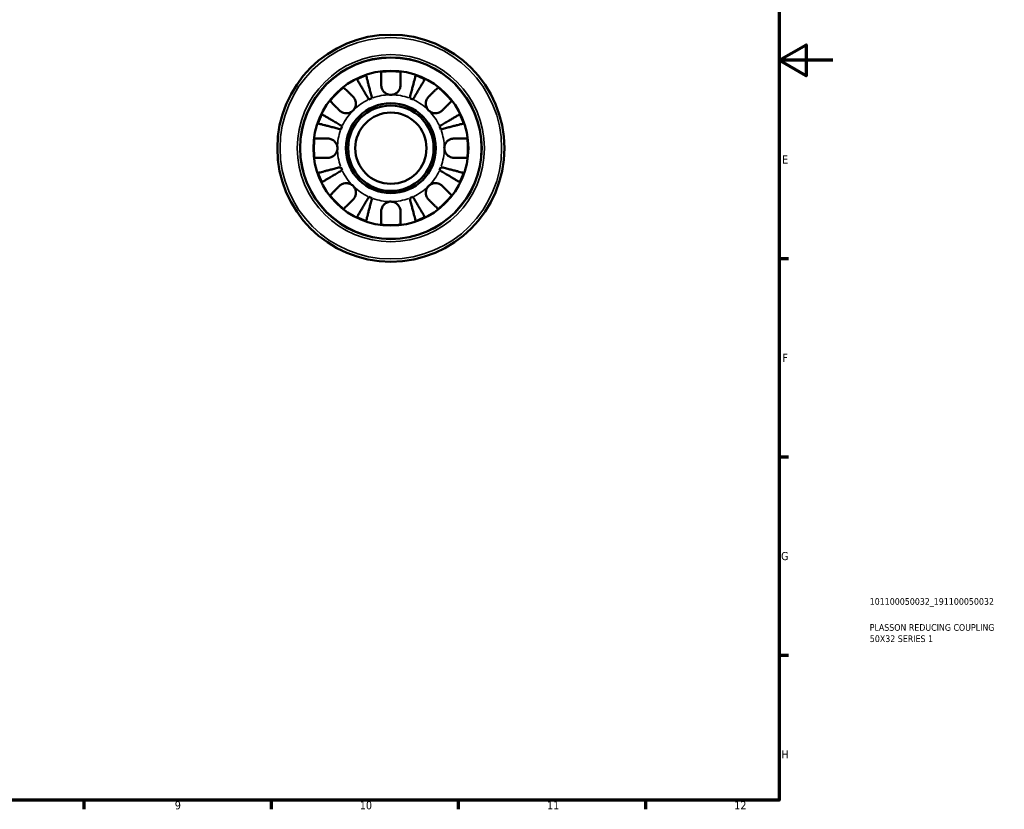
# Model space of a CAD drawing. Header units: millimetres. Extents: x 0 to 905, y -151 to 594.
# Tile 7 of 9: x 537 to 905, y 17 to 312. Entities that reach past the tile are written whole.
import ezdxf

# ---------------------------------------------------------------- set-up
doc = ezdxf.new("R2010")
doc.units = ezdxf.units.MM
for name, color, linetype, lineweight in [('Border (ANSI)', 7, 'Continuous', 70), ('Title (ISO)', 7, 'Continuous', 50), ('Visible (ANSI)', 7, 'Continuous', 50), ('Visible Narrow (ANSI)', 7, 'Continuous', 35)]:
    doc.layers.add(name, color=color, linetype=linetype, lineweight=lineweight)
doc.styles.add('Note Text (ANSI)', font='tahoma.ttf')
doc.styles.add('Note Text (ISO)', font='tahoma.ttf')

# ---------------------------------------------------------------- blocks, each defined once
blk = doc.blocks.new('Borders Default Border')
at = {"layer": 'Border (ANSI)'}
for p, q in [((821, 222.75), (824.45, 222.75)), ((821, 148.5), (824.45, 148.5)), ((821, 74.25), (824.45, 74.25)), ((560.67, 20), (560.67, 16.55)), ((630.75, 20), (630.75, 16.55)), ((700.83, 20), (700.83, 16.55)), ((770.92, 20), (770.92, 16.55))]:
    blk.add_line(p, q, dxfattribs=at)
at = {"layer": 'Border (ANSI)', "flags": 128}
for points in [[(20, 20), (20, 574), (821, 574), (821, 20), (20, 20)], [(841, 297), (821, 297), (831, 302.77), (831, 291.23), (821, 297)]]:
    blk.add_lwpolyline(points, dxfattribs=at)
at = {"layer": 'Border (ANSI)', "color": 230, "true_color": 0xff0080, "attachment_point": 7, "style": 'Note Text (ANSI)'}
for s, insert, char_height in [('E', (822.05, 258.35), 3.05), ('F', (822.14, 184.1), 3.05), ('G', (821.66, 109.79), 3.05), ('H', (821.81, 35.6), 3.05), ('9', (594.7, 16.49), 3.05), ('10', (663.96, 16.49), 3.048), ('11', (734.04, 16.55), 3.048), ('12', (804.13, 16.55), 3.048)]:
    blk.add_mtext(s, dxfattribs=dict(at, insert=insert, char_height=char_height))
blk = doc.blocks.new('Title Blocks ISO')
at = {"layer": 'Title (ISO)', "color": 232, "true_color": 0xca0064, "style": 'Note Text (ISO)'}
for tag, p in [('PART_NUMBER_001', (33.84, 73.13)), ('DESCRIPTION_001', (33.84, 63.4)), ('DESCRIPTION_002', (33.88, 59.18))]:
    blk.add_attdef(tag, p, '', height=2.5, dxfattribs=at)

msp = doc.modelspace()

# ---------------------------------------------------------------- linework, layer by layer
at = {"layer": 'Visible (ANSI)'}
for radius in [42.5, 34, 29, 16.85, 16, 13.333]:
    msp.add_circle((675.589, 264.096), radius, dxfattribs=at)
for radius, start, end in [(28.818, 108.77511, 116.22489), (28.818, 82.82379, 97.17621), (28.818, 63.77511, 71.22489), (28.818, 127.82379, 142.17621), (28.818, 37.82379, 52.17621), (20, 110.66622, 114.33378), (20, 65.66622, 69.33378), (28.818, 153.77511, 161.22489), (28.818, 18.77511, 26.22489), (20, 155.66622, 159.33378), (20, 20.66622, 24.33378), (28.818, 172.82379, 187.17621), (28.818, 352.82379, 7.17621), (28.818, 198.77511, 206.22489), (20, 200.66622, 204.33378), (20, 335.66622, 339.33378), (28.818, 333.77511, 341.22489), (28.818, 217.82379, 232.17621), (20, 245.66622, 249.33378), (20, 290.66622, 294.33378), (28.818, 307.82379, 322.17621), (28.818, 243.77511, 251.22489), (28.818, 288.77511, 296.22489), (28.818, 262.82379, 277.17621)]:
    msp.add_arc((675.589, 264.096), radius, start, end, dxfattribs=at)
for points, knots in [([(666.314, 291.381), (666.343, 291.266), (666.388, 291.094), (666.493, 290.688), (666.564, 290.414), (666.732, 289.761), (666.83, 289.383), (667.027, 288.621), (667.145, 288.166), (667.398, 287.188), (667.533, 286.664), (667.792, 285.666), (667.938, 285.099), (668.237, 283.941), (668.39, 283.35), (668.53, 282.809)], [0.1707461, 0.1707461, 0.1707461, 0.1707461, 0.33284, 0.33284, 0.4994944, 0.4994944, 0.6661487, 0.6661487, 0.8332087, 0.8332087, 1.0002688, 1.0002688, 1.1679728, 1.1679728, 1.3356767, 1.3356767, 1.3356767, 1.3356767]), ([(671.989, 287.696), (671.989, 288.079), (671.989, 288.468), (671.989, 289.345), (671.989, 289.817), (671.989, 290.609), (671.989, 291.003), (671.989, 291.682), (671.989, 291.968), (671.989, 292.391), (671.989, 292.57), (671.989, 292.688)], [4.42789013, 4.42789013, 4.42789013, 4.42789013, 4.54980941, 4.54980941, 4.7172218, 4.7172218, 4.88443989, 4.88443989, 5.05165798, 5.05165798, 5.21398971, 5.21398971, 5.21398971, 5.21398971]), ([(679.189, 292.688), (679.189, 292.57), (679.189, 292.393), (679.189, 291.973), (679.189, 291.689), (679.189, 291.013), (679.189, 290.621), (679.189, 289.831), (679.189, 289.358), (679.189, 288.476), (679.189, 288.084), (679.189, 287.696)], [0.17075309, 0.17075309, 0.17075309, 0.17075309, 0.33215152, 0.33215152, 0.49888818, 0.49888818, 0.66562485, 0.66562485, 0.83351137, 0.83351137, 0.95687373, 0.95687373, 0.95687373, 0.95687373]), ([(682.647, 282.809), (682.787, 283.35), (682.94, 283.94), (683.239, 285.097), (683.385, 285.663), (683.643, 286.661), (683.779, 287.184), (684.032, 288.162), (684.149, 288.616), (684.346, 289.379), (684.444, 289.758), (684.613, 290.411), (684.684, 290.686), (684.79, 291.094), (684.834, 291.266), (684.864, 291.381)], [4.0142513, 4.0142513, 4.0142513, 4.0142513, 4.1817861, 4.1817861, 4.3493209, 4.3493209, 4.5162129, 4.5162129, 4.683105, 4.683105, 4.8499282, 4.8499282, 5.0167515, 5.0167515, 5.1791755, 5.1791755, 5.1791755, 5.1791755]), ([(667.348, 282.319), (667.064, 282.801), (666.754, 283.327), (666.147, 284.357), (665.85, 284.862), (665.327, 285.75), (665.052, 286.216), (664.539, 287.087), (664.301, 287.491), (663.901, 288.17), (663.703, 288.506), (663.361, 289.087), (663.217, 289.331), (663.004, 289.693), (662.914, 289.846), (662.854, 289.948)], [4.0142509, 4.0142509, 4.0142509, 4.0142509, 4.1819549, 4.1819549, 4.3496588, 4.3496588, 4.5167189, 4.5167189, 4.6837789, 4.6837789, 4.8504333, 4.8504333, 5.0170876, 5.0170876, 5.1791816, 5.1791816, 5.1791816, 5.1791816]), ([(675.589, 284.096), (675.309, 284.096), (675.029, 284.129), (674.461, 284.264), (674.176, 284.371), (673.498, 284.729), (673.135, 285.022), (672.633, 285.617), (672.463, 285.884), (672.231, 286.376), (672.155, 286.592), (672.042, 287.035), (672.008, 287.261), (671.991, 287.556), (671.989, 287.626), (671.989, 287.696)], [-2.49913258, -2.49913258, -2.49913258, -2.49913258, -2.41505436, -2.41505436, -2.32384732, -2.32384732, -2.1841143, -2.1841143, -2.08674766, -2.08674766, -2.01440674, -2.01440674, -1.93994266, -1.93994266, -1.91637503, -1.91637503, -1.91637503, -1.91637503]), ([(679.189, 287.696), (679.189, 287.553), (679.18, 287.409), (679.137, 287.049), (679.091, 286.835), (678.954, 286.394), (678.858, 286.17), (678.568, 285.644), (678.35, 285.358), (677.768, 284.795), (677.389, 284.546), (676.535, 284.19), (676.064, 284.096), (675.589, 284.096)], [-0.57647647, -0.57647647, -0.57647647, -0.57647647, -0.52968676, -0.52968676, -0.46054026, -0.46054026, -0.38562403, -0.38562403, -0.27730827, -0.27730827, -0.14258086, -0.14258086, 0, 0, 0, 0]), ([(688.323, 289.948), (688.263, 289.846), (688.173, 289.692), (687.959, 289.33), (687.815, 289.085), (687.473, 288.503), (687.274, 288.166), (686.874, 287.487), (686.636, 287.083), (686.123, 286.213), (685.849, 285.747), (685.326, 284.859), (685.029, 284.355), (684.423, 283.326), (684.113, 282.8), (683.83, 282.319)], [0.1707525, 0.1707525, 0.1707525, 0.1707525, 0.3331765, 0.3331765, 0.4999998, 0.4999998, 0.6668231, 0.6668231, 0.8337151, 0.8337151, 1.0006071, 1.0006071, 1.1681419, 1.1681419, 1.3356767, 1.3356767, 1.3356767, 1.3356767]), ([(657.916, 286.859), (658, 286.776), (658.126, 286.65), (658.423, 286.353), (658.623, 286.153), (659.101, 285.675), (659.378, 285.398), (659.937, 284.839), (660.271, 284.505), (660.895, 283.881), (661.173, 283.603), (661.447, 283.329)], [0.17075309, 0.17075309, 0.17075309, 0.17075309, 0.33215152, 0.33215152, 0.49888818, 0.49888818, 0.66562485, 0.66562485, 0.83351137, 0.83351137, 0.95687373, 0.95687373, 0.95687373, 0.95687373]), ([(689.731, 283.329), (690.005, 283.603), (690.283, 283.881), (690.906, 284.505), (691.24, 284.839), (691.799, 285.398), (692.076, 285.675), (692.554, 286.153), (692.755, 286.353), (693.052, 286.65), (693.178, 286.776), (693.261, 286.859)], [4.42788405, 4.42788405, 4.42788405, 4.42788405, 4.5512464, 4.5512464, 4.71913293, 4.71913293, 4.88586959, 4.88586959, 5.05260626, 5.05260626, 5.21400469, 5.21400469, 5.21400469, 5.21400469]), ([(656.355, 278.238), (656.084, 278.509), (655.81, 278.784), (655.19, 279.404), (654.856, 279.738), (654.296, 280.298), (654.017, 280.576), (653.537, 281.057), (653.335, 281.259), (653.036, 281.558), (652.909, 281.684), (652.825, 281.768)], [4.42789013, 4.42789013, 4.42789013, 4.42789013, 4.54980941, 4.54980941, 4.7172218, 4.7172218, 4.88443989, 4.88443989, 5.05165798, 5.05165798, 5.21398971, 5.21398971, 5.21398971, 5.21398971]), ([(661.447, 283.329), (661.535, 283.241), (661.62, 283.147), (661.845, 282.869), (661.974, 282.674), (662.199, 282.247), (662.293, 282.016), (662.459, 281.436), (662.506, 281.083), (662.493, 280.277), (662.402, 279.831), (662.049, 278.974), (661.783, 278.575), (661.447, 278.238)], [-0.58004807, -0.58004807, -0.58004807, -0.58004807, -0.5384523, -0.5384523, -0.46383793, -0.46383793, -0.3862639, -0.3862639, -0.27840269, -0.27840269, -0.14277912, -0.14277912, 0, 0, 0, 0]), ([(689.731, 278.238), (689.548, 278.421), (689.385, 278.624), (689.096, 279.075), (688.974, 279.325), (688.752, 279.953), (688.683, 280.338), (688.671, 281.092), (688.721, 281.453), (688.893, 282.038), (688.987, 282.268), (689.215, 282.692), (689.346, 282.887), (689.567, 283.158), (689.648, 283.246), (689.731, 283.329)], [0, 0, 0, 0, 0.07774953, 0.07774953, 0.16081914, 0.16081914, 0.27783798, 0.27783798, 0.3882896, 0.3882896, 0.46542959, 0.46542959, 0.54035429, 0.54035429, 0.57953204, 0.57953204, 0.57953204, 0.57953204]), ([(698.352, 281.768), (698.268, 281.684), (698.142, 281.558), (697.843, 281.259), (697.641, 281.057), (697.16, 280.576), (696.882, 280.298), (696.322, 279.738), (695.988, 279.404), (695.368, 278.784), (695.093, 278.509), (694.822, 278.238)], [0.1707715, 0.1707715, 0.1707715, 0.1707715, 0.33310322, 0.33310322, 0.50032131, 0.50032131, 0.6675394, 0.6675394, 0.83495179, 0.83495179, 0.95687108, 0.95687108, 0.95687108, 0.95687108]), ([(649.737, 276.831), (649.839, 276.771), (649.992, 276.68), (650.354, 276.467), (650.598, 276.324), (651.178, 275.982), (651.515, 275.783), (652.193, 275.384), (652.598, 275.146), (653.468, 274.633), (653.935, 274.358), (654.823, 273.835), (655.327, 273.538), (656.358, 272.931), (656.884, 272.621), (657.366, 272.337)], [0.1707461, 0.1707461, 0.1707461, 0.1707461, 0.33284, 0.33284, 0.4994944, 0.4994944, 0.6661487, 0.6661487, 0.8332087, 0.8332087, 1.0002688, 1.0002688, 1.1679728, 1.1679728, 1.3356767, 1.3356767, 1.3356767, 1.3356767]), ([(661.447, 278.238), (661.263, 278.055), (661.061, 277.892), (660.61, 277.603), (660.36, 277.481), (659.732, 277.259), (659.346, 277.19), (658.593, 277.178), (658.232, 277.228), (657.646, 277.4), (657.417, 277.495), (656.992, 277.722), (656.798, 277.853), (656.527, 278.075), (656.439, 278.155), (656.355, 278.238)], [0, 0, 0, 0, 0.07774953, 0.07774953, 0.16081914, 0.16081914, 0.27783798, 0.27783798, 0.3882896, 0.3882896, 0.46542959, 0.46542959, 0.54035429, 0.54035429, 0.57953204, 0.57953204, 0.57953204, 0.57953204]), ([(694.822, 278.238), (694.733, 278.149), (694.639, 278.065), (694.362, 277.84), (694.167, 277.711), (693.74, 277.485), (693.509, 277.392), (692.928, 277.226), (692.576, 277.178), (691.769, 277.191), (691.324, 277.283), (690.467, 277.635), (690.067, 277.902), (689.731, 278.238)], [-0.58004807, -0.58004807, -0.58004807, -0.58004807, -0.5384523, -0.5384523, -0.46383793, -0.46383793, -0.3862639, -0.3862639, -0.27840269, -0.27840269, -0.14277912, -0.14277912, 0, 0, 0, 0]), ([(693.812, 272.337), (694.294, 272.621), (694.82, 272.931), (695.85, 273.538), (696.354, 273.835), (697.243, 274.358), (697.709, 274.633), (698.58, 275.146), (698.984, 275.384), (699.663, 275.783), (699.999, 275.982), (700.58, 276.324), (700.824, 276.467), (701.186, 276.68), (701.339, 276.771), (701.441, 276.831)], [4.0142509, 4.0142509, 4.0142509, 4.0142509, 4.1819549, 4.1819549, 4.3496588, 4.3496588, 4.5167189, 4.5167189, 4.6837789, 4.6837789, 4.8504333, 4.8504333, 5.0170876, 5.0170876, 5.1791816, 5.1791816, 5.1791816, 5.1791816]), ([(656.876, 271.154), (656.335, 271.294), (655.743, 271.447), (654.586, 271.747), (654.019, 271.893), (653.021, 272.151), (652.497, 272.287), (651.518, 272.54), (651.064, 272.657), (650.302, 272.855), (649.924, 272.952), (649.271, 273.121), (648.997, 273.192), (648.591, 273.297), (648.418, 273.342), (648.304, 273.371)], [4.0142509, 4.0142509, 4.0142509, 4.0142509, 4.1819549, 4.1819549, 4.3496588, 4.3496588, 4.5167189, 4.5167189, 4.6837789, 4.6837789, 4.8504333, 4.8504333, 5.0170876, 5.0170876, 5.1791816, 5.1791816, 5.1791816, 5.1791816]), ([(702.874, 273.371), (702.759, 273.342), (702.586, 273.297), (702.179, 273.192), (701.904, 273.121), (701.25, 272.952), (700.872, 272.854), (700.109, 272.656), (699.655, 272.539), (698.677, 272.286), (698.153, 272.151), (697.156, 271.893), (696.59, 271.746), (695.433, 271.447), (694.842, 271.294), (694.302, 271.154)], [0.1707525, 0.1707525, 0.1707525, 0.1707525, 0.3331765, 0.3331765, 0.4999998, 0.4999998, 0.6668231, 0.6668231, 0.8337151, 0.8337151, 1.0006071, 1.0006071, 1.1681419, 1.1681419, 1.3356767, 1.3356767, 1.3356767, 1.3356767]), ([(646.996, 267.696), (647.115, 267.696), (647.292, 267.696), (647.712, 267.696), (647.996, 267.696), (648.672, 267.696), (649.064, 267.696), (649.854, 267.696), (650.327, 267.696), (651.208, 267.696), (651.601, 267.696), (651.989, 267.696)], [0.17075309, 0.17075309, 0.17075309, 0.17075309, 0.33215152, 0.33215152, 0.49888818, 0.49888818, 0.66562485, 0.66562485, 0.83351137, 0.83351137, 0.95687373, 0.95687373, 0.95687373, 0.95687373]), ([(651.989, 267.696), (652.132, 267.696), (652.276, 267.687), (652.636, 267.644), (652.85, 267.598), (653.291, 267.461), (653.515, 267.366), (654.041, 267.075), (654.327, 266.857), (654.889, 266.275), (655.139, 265.896), (655.495, 265.042), (655.589, 264.571), (655.589, 264.096)], [-0.57647647, -0.57647647, -0.57647647, -0.57647647, -0.52968676, -0.52968676, -0.46054026, -0.46054026, -0.38562403, -0.38562403, -0.27730827, -0.27730827, -0.14258086, -0.14258086, 0, 0, 0, 0]), ([(695.589, 264.096), (695.589, 264.378), (695.622, 264.659), (695.757, 265.224), (695.863, 265.505), (696.213, 266.172), (696.497, 266.529), (697.098, 267.046), (697.383, 267.228), (697.986, 267.505), (698.297, 267.598), (698.805, 267.681), (698.998, 267.696), (699.189, 267.696)], [0, 0, 0, 0, 0.0846147, 0.0846147, 0.17434238, 0.17434238, 0.3108876, 0.3108876, 0.41427185, 0.41427185, 0.5166571, 0.5166571, 0.58005471, 0.58005471, 0.58005471, 0.58005471]), ([(699.189, 267.696), (699.576, 267.696), (699.969, 267.696), (700.851, 267.696), (701.323, 267.696), (702.114, 267.696), (702.506, 267.696), (703.181, 267.696), (703.465, 267.696), (703.885, 267.696), (704.063, 267.696), (704.181, 267.696)], [4.42788405, 4.42788405, 4.42788405, 4.42788405, 4.5512464, 4.5512464, 4.71913293, 4.71913293, 4.88586959, 4.88586959, 5.05260626, 5.05260626, 5.21400469, 5.21400469, 5.21400469, 5.21400469]), ([(655.589, 264.096), (655.589, 263.816), (655.556, 263.536), (655.421, 262.968), (655.314, 262.683), (654.956, 262.005), (654.663, 261.643), (654.068, 261.14), (653.801, 260.97), (653.308, 260.739), (653.093, 260.662), (652.649, 260.55), (652.424, 260.515), (652.129, 260.498), (652.059, 260.496), (651.989, 260.496)], [-2.49913258, -2.49913258, -2.49913258, -2.49913258, -2.41505436, -2.41505436, -2.32384732, -2.32384732, -2.1841143, -2.1841143, -2.08674766, -2.08674766, -2.01440674, -2.01440674, -1.93994266, -1.93994266, -1.91637503, -1.91637503, -1.91637503, -1.91637503]), ([(699.189, 260.496), (698.92, 260.496), (698.647, 260.526), (698.069, 260.66), (697.769, 260.772), (697.174, 261.092), (696.888, 261.304), (696.308, 261.887), (696.046, 262.278), (695.683, 263.148), (695.589, 263.62), (695.589, 264.096)], [-0.58010577, -0.58010577, -0.58010577, -0.58010577, -0.49097122, -0.49097122, -0.39110552, -0.39110552, -0.28318426, -0.28318426, -0.14288781, -0.14288781, 0, 0, 0, 0]), ([(651.989, 260.496), (651.601, 260.496), (651.208, 260.496), (650.327, 260.496), (649.854, 260.496), (649.064, 260.496), (648.672, 260.496), (647.996, 260.496), (647.712, 260.496), (647.292, 260.496), (647.115, 260.496), (646.996, 260.496)], [4.42788405, 4.42788405, 4.42788405, 4.42788405, 4.5512464, 4.5512464, 4.71913293, 4.71913293, 4.88586959, 4.88586959, 5.05260626, 5.05260626, 5.21400469, 5.21400469, 5.21400469, 5.21400469]), ([(704.181, 260.496), (704.063, 260.496), (703.885, 260.496), (703.465, 260.496), (703.181, 260.496), (702.506, 260.496), (702.114, 260.496), (701.323, 260.496), (700.851, 260.496), (699.969, 260.496), (699.576, 260.496), (699.189, 260.496)], [0.17075309, 0.17075309, 0.17075309, 0.17075309, 0.33215152, 0.33215152, 0.49888818, 0.49888818, 0.66562485, 0.66562485, 0.83351137, 0.83351137, 0.95687373, 0.95687373, 0.95687373, 0.95687373]), ([(648.304, 254.821), (648.418, 254.85), (648.591, 254.895), (648.997, 255), (649.271, 255.071), (649.924, 255.24), (650.302, 255.337), (651.064, 255.535), (651.518, 255.652), (652.497, 255.905), (653.021, 256.041), (654.019, 256.299), (654.586, 256.445), (655.743, 256.745), (656.335, 256.898), (656.876, 257.038)], [0.1707461, 0.1707461, 0.1707461, 0.1707461, 0.33284, 0.33284, 0.4994944, 0.4994944, 0.6661487, 0.6661487, 0.8332087, 0.8332087, 1.0002688, 1.0002688, 1.1679728, 1.1679728, 1.3356767, 1.3356767, 1.3356767, 1.3356767]), ([(657.366, 255.855), (656.884, 255.572), (656.359, 255.262), (655.329, 254.656), (654.826, 254.359), (653.938, 253.836), (653.472, 253.561), (652.602, 253.049), (652.198, 252.811), (651.519, 252.411), (651.181, 252.212), (650.6, 251.87), (650.355, 251.726), (649.993, 251.512), (649.839, 251.421), (649.737, 251.361)], [4.0142513, 4.0142513, 4.0142513, 4.0142513, 4.1817861, 4.1817861, 4.3493209, 4.3493209, 4.5162129, 4.5162129, 4.683105, 4.683105, 4.8499282, 4.8499282, 5.0167515, 5.0167515, 5.1791755, 5.1791755, 5.1791755, 5.1791755]), ([(701.441, 251.361), (701.339, 251.421), (701.186, 251.512), (700.824, 251.725), (700.58, 251.868), (699.999, 252.21), (699.663, 252.409), (698.984, 252.808), (698.58, 253.046), (697.709, 253.559), (697.243, 253.834), (696.354, 254.357), (695.85, 254.654), (694.82, 255.261), (694.294, 255.571), (693.812, 255.855)], [0.1707461, 0.1707461, 0.1707461, 0.1707461, 0.33284, 0.33284, 0.4994944, 0.4994944, 0.6661487, 0.6661487, 0.8332087, 0.8332087, 1.0002688, 1.0002688, 1.1679728, 1.1679728, 1.3356767, 1.3356767, 1.3356767, 1.3356767]), ([(694.302, 257.038), (694.843, 256.898), (695.434, 256.745), (696.592, 256.445), (697.159, 256.299), (698.157, 256.041), (698.681, 255.905), (699.659, 255.652), (700.114, 255.535), (700.876, 255.337), (701.254, 255.24), (701.906, 255.071), (702.181, 255), (702.587, 254.895), (702.759, 254.85), (702.874, 254.821)], [4.0142509, 4.0142509, 4.0142509, 4.0142509, 4.1819549, 4.1819549, 4.3496588, 4.3496588, 4.5167189, 4.5167189, 4.6837789, 4.6837789, 4.8504333, 4.8504333, 5.0170876, 5.0170876, 5.1791816, 5.1791816, 5.1791816, 5.1791816]), ([(656.355, 249.954), (656.444, 250.042), (656.538, 250.127), (656.816, 250.352), (657.011, 250.481), (657.437, 250.707), (657.669, 250.8), (658.249, 250.966), (658.602, 251.014), (659.408, 251.001), (659.853, 250.909), (660.71, 250.557), (661.11, 250.29), (661.447, 249.954)], [-0.58004807, -0.58004807, -0.58004807, -0.58004807, -0.5384523, -0.5384523, -0.46383793, -0.46383793, -0.3862639, -0.3862639, -0.27840269, -0.27840269, -0.14277912, -0.14277912, 0, 0, 0, 0]), ([(689.731, 249.954), (689.914, 250.137), (690.117, 250.3), (690.568, 250.589), (690.818, 250.711), (691.446, 250.933), (691.831, 251.002), (692.585, 251.014), (692.946, 250.964), (693.531, 250.792), (693.76, 250.697), (694.185, 250.47), (694.379, 250.339), (694.65, 250.117), (694.739, 250.037), (694.822, 249.954)], [0, 0, 0, 0, 0.07774953, 0.07774953, 0.16081914, 0.16081914, 0.27783798, 0.27783798, 0.3882896, 0.3882896, 0.46542959, 0.46542959, 0.54035429, 0.54035429, 0.57953204, 0.57953204, 0.57953204, 0.57953204]), ([(652.825, 246.424), (652.909, 246.507), (653.034, 246.633), (653.331, 246.93), (653.532, 247.131), (654.01, 247.608), (654.287, 247.885), (654.846, 248.444), (655.18, 248.778), (655.804, 249.402), (656.081, 249.68), (656.355, 249.954)], [0.17075309, 0.17075309, 0.17075309, 0.17075309, 0.33215152, 0.33215152, 0.49888818, 0.49888818, 0.66562485, 0.66562485, 0.83351137, 0.83351137, 0.95687373, 0.95687373, 0.95687373, 0.95687373]), ([(661.447, 249.954), (661.63, 249.771), (661.793, 249.568), (662.082, 249.117), (662.204, 248.867), (662.426, 248.239), (662.494, 247.854), (662.506, 247.1), (662.456, 246.739), (662.285, 246.154), (662.19, 245.924), (661.963, 245.5), (661.832, 245.305), (661.61, 245.034), (661.53, 244.946), (661.447, 244.863)], [0, 0, 0, 0, 0.07774953, 0.07774953, 0.16081914, 0.16081914, 0.27783798, 0.27783798, 0.3882896, 0.3882896, 0.46542959, 0.46542959, 0.54035429, 0.54035429, 0.57953204, 0.57953204, 0.57953204, 0.57953204]), ([(689.731, 244.863), (689.642, 244.951), (689.557, 245.045), (689.333, 245.323), (689.204, 245.518), (688.978, 245.945), (688.885, 246.176), (688.719, 246.756), (688.671, 247.109), (688.684, 247.915), (688.776, 248.361), (689.128, 249.218), (689.394, 249.617), (689.731, 249.954)], [-0.58004807, -0.58004807, -0.58004807, -0.58004807, -0.5384523, -0.5384523, -0.46383793, -0.46383793, -0.3862639, -0.3862639, -0.27840269, -0.27840269, -0.14277912, -0.14277912, 0, 0, 0, 0]), ([(694.822, 249.954), (695.096, 249.68), (695.374, 249.402), (695.997, 248.778), (696.331, 248.444), (696.891, 247.885), (697.167, 247.608), (697.645, 247.131), (697.846, 246.93), (698.143, 246.633), (698.269, 246.507), (698.352, 246.424)], [4.42788405, 4.42788405, 4.42788405, 4.42788405, 4.5512464, 4.5512464, 4.71913293, 4.71913293, 4.88586959, 4.88586959, 5.05260626, 5.05260626, 5.21400469, 5.21400469, 5.21400469, 5.21400469]), ([(661.447, 244.863), (661.175, 244.592), (660.901, 244.317), (660.281, 243.697), (659.947, 243.363), (659.387, 242.803), (659.108, 242.524), (658.628, 242.044), (658.426, 241.842), (658.127, 241.543), (658.001, 241.417), (657.916, 241.333)], [4.42789013, 4.42789013, 4.42789013, 4.42789013, 4.54980941, 4.54980941, 4.7172218, 4.7172218, 4.88443989, 4.88443989, 5.05165798, 5.05165798, 5.21398971, 5.21398971, 5.21398971, 5.21398971]), ([(662.854, 238.244), (662.914, 238.346), (663.004, 238.499), (663.217, 238.861), (663.361, 239.105), (663.703, 239.686), (663.901, 240.022), (664.301, 240.701), (664.539, 241.105), (665.052, 241.976), (665.327, 242.442), (665.85, 243.33), (666.147, 243.835), (666.754, 244.865), (667.064, 245.391), (667.348, 245.873)], [0.1707461, 0.1707461, 0.1707461, 0.1707461, 0.33284, 0.33284, 0.4994944, 0.4994944, 0.6661487, 0.6661487, 0.8332087, 0.8332087, 1.0002688, 1.0002688, 1.1679728, 1.1679728, 1.3356767, 1.3356767, 1.3356767, 1.3356767]), ([(668.53, 245.383), (668.39, 244.842), (668.237, 244.251), (667.938, 243.093), (667.792, 242.526), (667.533, 241.528), (667.398, 241.004), (667.145, 240.026), (667.027, 239.571), (666.83, 238.809), (666.732, 238.431), (666.564, 237.778), (666.493, 237.504), (666.388, 237.098), (666.343, 236.926), (666.314, 236.811)], [4.0142509, 4.0142509, 4.0142509, 4.0142509, 4.1819549, 4.1819549, 4.3496588, 4.3496588, 4.5167189, 4.5167189, 4.6837789, 4.6837789, 4.8504333, 4.8504333, 5.0170876, 5.0170876, 5.1791816, 5.1791816, 5.1791816, 5.1791816]), ([(671.989, 240.496), (671.989, 240.639), (671.997, 240.783), (672.041, 241.143), (672.086, 241.357), (672.224, 241.798), (672.319, 242.022), (672.61, 242.548), (672.828, 242.834), (673.41, 243.397), (673.788, 243.646), (674.643, 244.002), (675.114, 244.096), (675.589, 244.096)], [-0.57647647, -0.57647647, -0.57647647, -0.57647647, -0.52968676, -0.52968676, -0.46054026, -0.46054026, -0.38562403, -0.38562403, -0.27730827, -0.27730827, -0.14258086, -0.14258086, 0, 0, 0, 0]), ([(675.589, 244.096), (675.869, 244.096), (676.148, 244.063), (676.717, 243.928), (677.002, 243.821), (677.68, 243.463), (678.042, 243.17), (678.545, 242.575), (678.715, 242.308), (678.946, 241.816), (679.023, 241.6), (679.135, 241.157), (679.169, 240.931), (679.187, 240.636), (679.189, 240.566), (679.189, 240.496)], [-2.49913258, -2.49913258, -2.49913258, -2.49913258, -2.41505436, -2.41505436, -2.32384732, -2.32384732, -2.1841143, -2.1841143, -2.08674766, -2.08674766, -2.01440674, -2.01440674, -1.93994266, -1.93994266, -1.91637503, -1.91637503, -1.91637503, -1.91637503]), ([(684.864, 236.811), (684.834, 236.926), (684.79, 237.098), (684.684, 237.506), (684.613, 237.781), (684.444, 238.434), (684.346, 238.813), (684.149, 239.576), (684.032, 240.03), (683.779, 241.008), (683.643, 241.531), (683.385, 242.529), (683.239, 243.095), (682.94, 244.252), (682.787, 244.842), (682.647, 245.383)], [0.1707525, 0.1707525, 0.1707525, 0.1707525, 0.3331765, 0.3331765, 0.4999998, 0.4999998, 0.6668231, 0.6668231, 0.8337151, 0.8337151, 1.0006071, 1.0006071, 1.1681419, 1.1681419, 1.3356767, 1.3356767, 1.3356767, 1.3356767]), ([(683.83, 245.873), (684.113, 245.392), (684.423, 244.866), (685.029, 243.837), (685.326, 243.333), (685.849, 242.445), (686.123, 241.979), (686.636, 241.109), (686.874, 240.705), (687.274, 240.026), (687.473, 239.689), (687.815, 239.107), (687.959, 238.862), (688.173, 238.5), (688.263, 238.346), (688.323, 238.244)], [4.0142513, 4.0142513, 4.0142513, 4.0142513, 4.1817861, 4.1817861, 4.3493209, 4.3493209, 4.5162129, 4.5162129, 4.683105, 4.683105, 4.8499282, 4.8499282, 5.0167515, 5.0167515, 5.1791755, 5.1791755, 5.1791755, 5.1791755]), ([(693.261, 241.333), (693.177, 241.417), (693.05, 241.543), (692.751, 241.842), (692.549, 242.044), (692.069, 242.524), (691.791, 242.803), (691.23, 243.363), (690.897, 243.697), (690.277, 244.317), (690.002, 244.592), (689.731, 244.863)], [0.1707715, 0.1707715, 0.1707715, 0.1707715, 0.33310322, 0.33310322, 0.50032131, 0.50032131, 0.6675394, 0.6675394, 0.83495179, 0.83495179, 0.95687108, 0.95687108, 0.95687108, 0.95687108]), ([(671.989, 235.504), (671.989, 235.622), (671.989, 235.801), (671.989, 236.224), (671.989, 236.51), (671.989, 237.189), (671.989, 237.583), (671.989, 238.375), (671.989, 238.847), (671.989, 239.724), (671.989, 240.113), (671.989, 240.496)], [0.1707715, 0.1707715, 0.1707715, 0.1707715, 0.33310322, 0.33310322, 0.50032131, 0.50032131, 0.6675394, 0.6675394, 0.83495179, 0.83495179, 0.95687108, 0.95687108, 0.95687108, 0.95687108]), ([(679.189, 240.496), (679.189, 240.108), (679.189, 239.716), (679.189, 238.834), (679.189, 238.361), (679.189, 237.571), (679.189, 237.179), (679.189, 236.503), (679.189, 236.219), (679.189, 235.799), (679.189, 235.622), (679.189, 235.504)], [4.42788405, 4.42788405, 4.42788405, 4.42788405, 4.5512464, 4.5512464, 4.71913293, 4.71913293, 4.88586959, 4.88586959, 5.05260626, 5.05260626, 5.21400469, 5.21400469, 5.21400469, 5.21400469])]:
    msp.add_open_spline(points, degree=3, knots=knots, dxfattribs=at)
at = {"layer": 'Visible Narrow (ANSI)'}
for radius in [41.475, 35.025, 33.821]:
    msp.add_circle((675.589, 264.096), radius, dxfattribs=at)
for start, end in [(91.03331, 109.63291), (70.36709, 88.96669), (115.36709, 133.96669), (46.03331, 64.63291), (136.03331, 154.63291), (25.36709, 43.96669), (160.36709, 178.96669), (1.03331, 19.63291), (181.03331, 199.63291), (340.36709, 358.96669), (205.36709, 223.96669), (316.03331, 334.63291), (226.03331, 244.63291), (295.36709, 313.96669), (250.36709, 268.96669), (271.03331, 289.63291)]:
    msp.add_arc((675.589, 264.096), 20, start, end, dxfattribs=at)

# ---------------------------------------------------------------- block references
msp.add_blockref('Borders Default Border', (0, 0))
msp.add_blockref('Title Blocks ISO', (821, 20)).add_auto_attribs({'PART_NUMBER_001': '101100050032_191100050032', 'DESCRIPTION_001': 'PLASSON REDUCING COUPLING', 'DESCRIPTION_002': '50X32 SERIES 1'})

doc.saveas('drawing.dxf')
